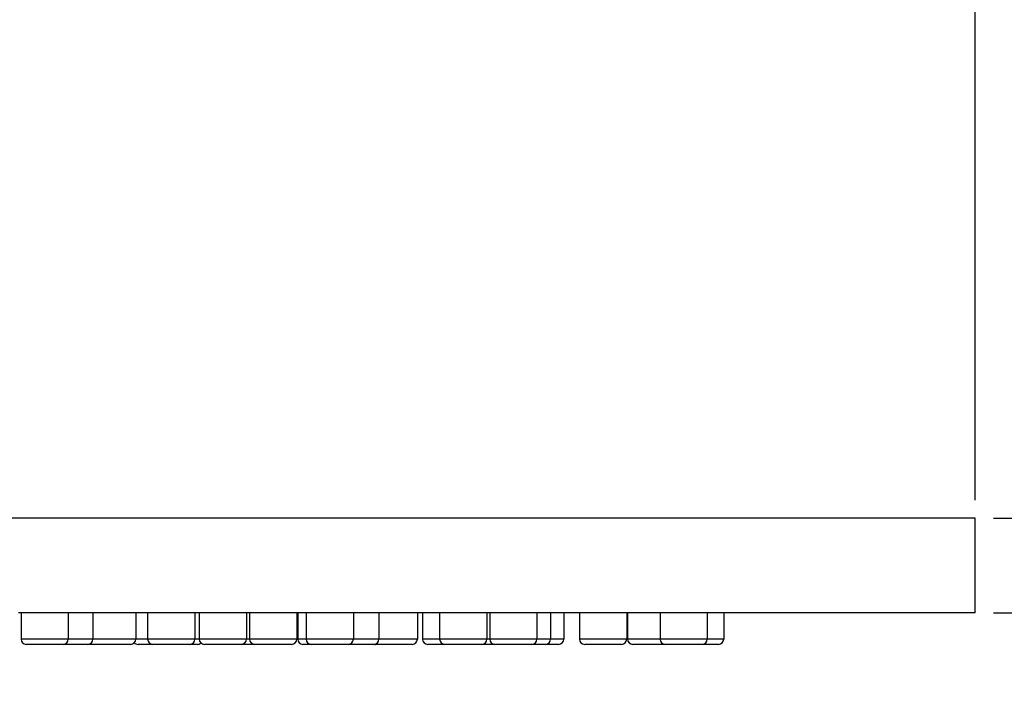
# Model space of a CAD drawing. Header units: millimetres. Extents: x 0 to 210, y 0 to 297.
# Tile 4 of 11: x 150 to 177, y 58 to 76. Entities that reach past the tile are written whole.
import ezdxf
from ezdxf.enums import TextEntityAlignment as Align

# ---------------------------------------------------------------- set-up
doc = ezdxf.new("R2010")
doc.units = ezdxf.units.MM
doc.header["$LTSCALE"] = 19.36
doc.layers.get('0').update_dxf_attribs({"linetype": 'CONTINUOUS'})
doc.layers.add('00_COMPONENTI', color=7, linetype='CONTINUOUS')
doc.layers.add('50_QUOTE', color=7, linetype='CONTINUOUS')
doc.styles.get("Standard").update_dxf_attribs({"font": 'txt', "width": 1.15})
doc.dimstyles.new('DIMSTYLE_1', dxfattribs={"dimtxt": 2, "dimasz": 2, "dimexe": 1, "dimexo": 0.5, "dimgap": 0.5, "dimtad": 1, "dimlfac": 3.448276, "dimdsep": 46, "dimtxsty": 'Standard', "dimblk": '_FILLED', "dimblk1": '_FILLED', "dimblk2": '_FILLED', "dimcen": 0.09, "dimazin": 2, "dimtfac": 1, "dimtofl": 0, "dimtmove": 0, "dimatfit": 3, "dimldrblk": '_FILLED', "dimfxl": 0, "dimtolj": 1, "dimarcsym": 0})
doc.dimstyles.new('DIMSTYLE_3', dxfattribs={"dimtxt": 2, "dimasz": 2, "dimexe": 1, "dimexo": 0.5, "dimgap": 0.5, "dimtad": 1, "dimdec": 0, "dimlfac": 3.448276, "dimdsep": 46, "dimtxsty": 'Standard', "dimblk": '_FILLED', "dimblk1": '_FILLED', "dimblk2": '_FILLED', "dimcen": 0.09, "dimazin": 2, "dimtfac": 1, "dimtdec": 0, "dimtofl": 0, "dimtmove": 0, "dimatfit": 3, "dimldrblk": '_FILLED', "dimfxl": 0, "dimtolj": 1, "dimarcsym": 0})

# ---------------------------------------------------------------- blocks, each defined once
blk = doc.blocks.new('_FILLED')
at = {"color": 0, "linetype": 'ByBlock'}
blk.add_solid([(0, 0), (-1, 0.175), (-1, -0.175)], dxfattribs=at)
blk = doc.blocks.new('*D4')
at = {"layer": '50_QUOTE', "color": 2, "linetype": 'Continuous'}
for p, q in [((185.643, 62.197), (185.643, 69.963)), ((185.643, 69.963), (185.643, 60.892)), ((176.67, 62.197), (186.643, 62.197)), ((185.643, 59.087), (185.643, 60.892)), ((176.67, 59.587), (186.643, 59.587)), ((185.643, 59.587), (185.643, 59.087))]:
    blk.add_line(p, q, dxfattribs=at)
at = {"layer": '50_QUOTE', "color": 2, "linetype": 'Continuous', "xscale": 2, "yscale": 2, "zscale": 2}
for p, rotation in [((185.643, 62.197), 270), ((185.643, 59.587), 90)]:
    blk.add_blockref('_FILLED', p, dxfattribs=dict(at, rotation=rotation))
at = {"layer": '50_QUOTE', "color": 2, "linetype": 'Continuous', "width": 0.776952}
blk.add_text('9', height=2, rotation=90, dxfattribs=at).set_placement((185.143, 68.409))
blk = doc.blocks.new('*D7')
at = {"layer": '50_QUOTE', "color": 2, "linetype": 'Continuous'}
for p, q in [((27.11, 105.936), (27.11, 127.242)), ((176.17, 62.697), (176.17, 127.242)), ((27.11, 126.242), (101.64, 126.242)), ((176.17, 126.242), (101.64, 126.242))]:
    blk.add_line(p, q, dxfattribs=at)
at = {"layer": '50_QUOTE', "color": 2, "linetype": 'Continuous', "xscale": 2, "yscale": 2, "zscale": 2, "rotation": 180}
blk.add_blockref('_FILLED', (27.11, 126.242), dxfattribs=at)
at = {"layer": '50_QUOTE', "color": 2, "linetype": 'Continuous', "xscale": 2, "yscale": 2, "zscale": 2}
blk.add_blockref('_FILLED', (176.17, 126.242), dxfattribs=at)
at = {"layer": '50_QUOTE', "color": 2, "linetype": 'Continuous', "width": 0.776952}
blk.add_text('514', height=2, dxfattribs=at).set_placement((95.718, 126.742), align=Align.CENTER)
blk = doc.blocks.new('*D8')
at = {"layer": '50_QUOTE', "color": 2, "linetype": 'Continuous'}
for p, q in [((32.685, 105.436), (190.597, 105.436)), ((189.597, 105.436), (189.597, 82.512)), ((189.597, 59.587), (189.597, 82.512)), ((176.67, 59.587), (190.597, 59.587))]:
    blk.add_line(p, q, dxfattribs=at)
at = {"layer": '50_QUOTE', "color": 2, "linetype": 'Continuous', "xscale": 2, "yscale": 2, "zscale": 2}
for p, rotation in [((189.597, 105.436), 90), ((189.597, 59.587), 270)]:
    blk.add_blockref('_FILLED', p, dxfattribs=dict(at, rotation=rotation))
at = {"layer": '50_QUOTE', "color": 2, "linetype": 'Continuous', "width": 0.776952}
blk.add_text('158', height=2, rotation=90, dxfattribs=at).set_placement((189.097, 84.022), align=Align.CENTER)

msp = doc.modelspace()

# ---------------------------------------------------------------- linework, layer by layer
at = {"layer": '00_COMPONENTI', "color": 7, "linetype": 'Continuous'}
for p, q in [((175.7872, 62.1972), (144.27, 62.1972)), ((176.17, 62.1972), (175.7872, 62.1972)), ((176.17, 59.5872), (176.17, 62.1972)), ((176.17, 59.5872), (176.17, 62.1972)), ((151.163, 59.5872), (149.7639, 59.5872)), ((149.8364, 59.5872), (149.8364, 58.8622)), ((151.1414, 59.5872), (151.1414, 58.8622)), ((151.2138, 59.5872), (151.163, 59.5872)), ((151.7568, 59.5872), (151.2138, 59.5872)), ((151.8951, 59.5872), (151.7568, 59.5872)), ((151.8227, 59.5872), (151.8227, 58.8622)), ((152.7143, 59.5872), (151.8951, 59.5872)), ((153.0768, 59.5872), (152.7143, 59.5872)), ((153.0043, 59.5872), (153.0043, 58.8622)), ((153.2579, 59.5872), (153.0768, 59.5872)), ((153.3034, 59.5872), (153.2579, 59.5872)), ((154.5693, 59.5872), (153.3034, 59.5872)), ((153.3303, 59.5872), (153.3303, 58.8622)), ((154.6798, 59.5872), (154.5693, 59.5872)), ((154.6353, 59.5872), (154.6353, 58.8622)), ((154.7077, 59.5872), (154.6798, 59.5872)), ((155.8307, 59.5872), (154.7077, 59.5872)), ((154.7521, 59.5872), (154.7521, 58.8622)), ((156.0704, 59.5872), (155.8307, 59.5872)), ((156.0571, 59.5872), (156.0571, 58.8622)), ((156.1294, 59.5872), (156.0704, 59.5872)), ((156.1887, 59.5872), (156.1294, 59.5872)), ((156.1428, 59.5872), (156.1428, 58.8622)), ((157.3819, 59.5872), (156.1887, 59.5872)), ((157.3985, 59.5872), (157.3819, 59.5872)), ((157.5202, 59.5872), (157.3985, 59.5872)), ((157.4478, 59.5872), (157.4478, 58.8622)), ((157.4707, 59.5872), (157.4707, 58.8622)), ((157.6298, 59.5872), (157.5202, 59.5872)), ((158.3473, 59.5872), (157.6298, 59.5872)), ((157.702, 59.5872), (157.702, 58.8622)), ((158.8167, 59.5872), (158.3473, 59.5872)), ((158.9501, 59.5872), (158.8167, 59.5872)), ((159.06, 59.5872), (158.9501, 59.5872)), ((159.007, 59.5872), (159.007, 58.8622)), ((159.0793, 59.5872), (159.06, 59.5872)), ((159.7848, 59.5872), (159.0793, 59.5872)), ((159.7125, 59.5872), (159.7125, 58.8622)), ((159.8399, 59.5872), (159.7848, 59.5872)), ((160.8431, 59.5872), (159.8399, 59.5872)), ((160.7731, 59.5872), (160.7731, 58.8622)), ((161.3167, 59.5872), (160.8431, 59.5872)), ((160.9155, 59.5872), (160.9155, 58.8622)), ((161.8767, 59.5872), (161.3167, 59.5872)), ((161.3889, 59.5872), (161.3889, 58.8622)), ((162.4038, 59.5872), (161.8767, 59.5872)), ((162.5036, 59.5872), (162.4038, 59.5872)), ((162.6962, 59.5872), (162.5036, 59.5872)), ((162.6939, 59.5872), (162.6939, 58.8622)), ((162.7662, 59.5872), (162.6962, 59.5872)), ((163.5571, 59.5872), (162.7662, 59.5872)), ((162.7687, 59.5872), (162.7687, 58.8622)), ((164.0186, 59.5872), (163.5571, 59.5872)), ((164.1462, 59.5872), (164.0186, 59.5872)), ((164.0737, 59.5872), (164.0737, 58.8622)), ((165.1727, 59.5872), (164.1462, 59.5872)), ((164.4503, 59.5872), (164.4503, 58.8622)), ((164.8132, 59.5872), (164.8132, 58.8622)), ((166.2063, 59.5872), (165.1727, 59.5872)), ((165.2451, 59.5872), (165.2451, 58.8622)), ((166.2871, 59.5872), (166.2063, 59.5872)), ((166.6225, 59.5872), (166.2871, 59.5872)), ((166.5501, 59.5872), (166.5501, 58.8622)), ((166.5723, 59.5872), (166.5723, 58.8622)), ((167.3965, 59.5872), (166.6225, 59.5872)), ((168.2573, 59.5872), (167.3965, 59.5872)), ((167.469, 59.5872), (167.469, 58.8622)), ((168.3549, 59.5872), (168.2573, 59.5872)), ((168.8465, 59.5872), (168.3549, 59.5872)), ((168.774, 59.5872), (168.774, 58.8622)), ((176.17, 59.5872), (168.8465, 59.5872)), ((169.2259, 59.5872), (169.2259, 58.8622)), ((150.017, 58.7172), (149.9814, 58.7172)), ((150.017, 58.7172), (149.9814, 58.7172)), ((149.9814, 58.7172), (149.9814, 58.7172)), ((150.3056, 58.7172), (150.017, 58.7172)), ((150.9963, 58.7172), (150.017, 58.7172)), ((150.6598, 58.7172), (150.3056, 58.7172)), ((150.6641, 58.7172), (150.6598, 58.7172)), ((150.6774, 58.7172), (150.6641, 58.7172)), ((150.9641, 58.7172), (150.6774, 58.7172)), ((150.9964, 58.7172), (150.9641, 58.7172)), ((151.0005, 58.7172), (150.9964, 58.7172)), ((151.0005, 58.7172), (150.9964, 58.7172)), ((151.3227, 58.7172), (151.0005, 58.7172)), ((151.3227, 58.7172), (151.0005, 58.7172)), ((151.3547, 58.7172), (151.3227, 58.7172)), ((151.3547, 58.7172), (151.3227, 58.7172)), ((151.3587, 58.7172), (151.3547, 58.7172)), ((151.3587, 58.7172), (151.3547, 58.7172)), ((151.5768, 58.7172), (151.3587, 58.7172)), ((151.5768, 58.7172), (151.3587, 58.7172)), ((151.5834, 58.7172), (151.5768, 58.7172)), ((151.5834, 58.7172), (151.5768, 58.7172)), ((151.6777, 58.7172), (151.5834, 58.7172)), ((151.6748, 58.7172), (151.5834, 58.7172)), ((151.6773, 58.7172), (151.6748, 58.7172)), ((151.8403, 58.7172), (151.6777, 58.7172)), ((151.8403, 58.7172), (151.6777, 58.7172)), ((151.8473, 58.7172), (151.8403, 58.7172)), ((151.8473, 58.7172), (151.8403, 58.7172)), ((152.0981, 58.7172), (151.8443, 58.7172)), ((152.0981, 58.7172), (151.8443, 58.7172)), ((152.1633, 58.7172), (152.0981, 58.7172)), ((152.1633, 58.7172), (152.0981, 58.7172)), ((152.4461, 58.7172), (152.1633, 58.7172)), ((152.4461, 58.7172), (152.1633, 58.7172)), ((152.4473, 58.7172), (152.4461, 58.7172)), ((152.4473, 58.7172), (152.4461, 58.7172)), ((152.5403, 58.7172), (152.4473, 58.7172)), ((152.5403, 58.7172), (152.4473, 58.7172)), ((152.6056, 58.7172), (152.5403, 58.7172)), ((152.6056, 58.7172), (152.5403, 58.7172)), ((152.8593, 58.7172), (152.6056, 58.7172)), ((152.8593, 58.7172), (152.6056, 58.7172)), ((153.0704, 58.7172), (153.0649, 58.7172)), ((153.4724, 58.7172), (153.0656, 58.7172)), ((153.0656, 58.7172), (153.0674, 58.7172)), ((153.3839, 58.7172), (153.0704, 58.7172)), ((153.3858, 58.7172), (153.3839, 58.7172)), ((153.4156, 58.7172), (153.3858, 58.7172)), ((153.4178, 58.7172), (153.4156, 58.7172)), ((153.4725, 58.7172), (153.4178, 58.7172)), ((153.4753, 58.7172), (153.4724, 58.7172)), ((153.4753, 58.7172), (153.4725, 58.7172)), ((153.4801, 58.7172), (153.4753, 58.7172)), ((153.4757, 58.7172), (153.4782, 58.7172)), ((153.4801, 58.7172), (153.4757, 58.7172)), ((153.5722, 58.7172), (153.4801, 58.7172)), ((153.5722, 58.7172), (153.4801, 58.7172)), ((153.7919, 58.7172), (153.5722, 58.7172)), ((153.792, 58.7172), (153.5722, 58.7172)), ((153.7943, 58.7172), (153.7919, 58.7172)), ((153.7943, 58.7172), (153.792, 58.7172)), ((154.1353, 58.7172), (153.7943, 58.7172)), ((154.1353, 58.7172), (153.7943, 58.7172)), ((154.1673, 58.7172), (154.1353, 58.7172)), ((154.1673, 58.7172), (154.1353, 58.7172)), ((154.1713, 58.7172), (154.1673, 58.7172)), ((154.1713, 58.7172), (154.1673, 58.7172)), ((154.3893, 58.7172), (154.1713, 58.7172)), ((154.3893, 58.7172), (154.1713, 58.7172)), ((154.396, 58.7172), (154.3893, 58.7172)), ((154.396, 58.7172), (154.3893, 58.7172)), ((154.4903, 58.7172), (154.396, 58.7172)), ((154.4874, 58.7172), (154.396, 58.7172)), ((154.4899, 58.7172), (154.4874, 58.7172)), ((154.4956, 58.7172), (154.4903, 58.7172)), ((154.4956, 58.7172), (154.4903, 58.7172)), ((154.7037, 58.7172), (154.4956, 58.7172)), ((154.7039, 58.7172), (154.4956, 58.7172)), ((155.1063, 58.7172), (154.8971, 58.7172)), ((155.1063, 58.7172), (154.8973, 58.7172)), ((155.2148, 58.7172), (155.1063, 58.7172)), ((155.2148, 58.7172), (155.1063, 58.7172)), ((155.2161, 58.7172), (155.2148, 58.7172)), ((155.2161, 58.7172), (155.2148, 58.7172)), ((155.5145, 58.7172), (155.2161, 58.7172)), ((155.5145, 58.7172), (155.2161, 58.7172)), ((155.5154, 58.7172), (155.5145, 58.7172)), ((155.5154, 58.7172), (155.5145, 58.7172)), ((155.5901, 58.7172), (155.5154, 58.7172)), ((155.5902, 58.7172), (155.5154, 58.7172)), ((155.5931, 58.7172), (155.5901, 58.7172)), ((155.5931, 58.7172), (155.5902, 58.7172)), ((155.6992, 58.7172), (155.5931, 58.7172)), ((155.6992, 58.7172), (155.5931, 58.7172)), ((155.9121, 58.7172), (155.6992, 58.7172)), ((155.9119, 58.7172), (155.6992, 58.7172)), ((155.9151, 58.7172), (155.9078, 58.7172)), ((155.9151, 58.7172), (155.9078, 58.7172)), ((155.9226, 58.7172), (155.9151, 58.7172)), ((156.2827, 58.7172), (155.9151, 58.7172)), ((155.9303, 58.7172), (155.9226, 58.7172)), ((156.1066, 58.7172), (155.9303, 58.7172)), ((156.1093, 58.7172), (156.1066, 58.7172)), ((156.16, 58.7172), (156.1093, 58.7172)), ((156.1604, 58.7172), (156.16, 58.7172)), ((156.2827, 58.7172), (156.1604, 58.7172)), ((156.2878, 58.7172), (156.2827, 58.7172)), ((156.2878, 58.7172), (156.2827, 58.7172)), ((156.2927, 58.7172), (156.2878, 58.7172)), ((156.2882, 58.7172), (156.2907, 58.7172)), ((156.3847, 58.7172), (156.2882, 58.7172)), ((156.3847, 58.7172), (156.2927, 58.7172)), ((156.6045, 58.7172), (156.3847, 58.7172)), ((156.6045, 58.7172), (156.3847, 58.7172)), ((156.6068, 58.7172), (156.6045, 58.7172)), ((156.6068, 58.7172), (156.6045, 58.7172)), ((156.9478, 58.7172), (156.6068, 58.7172)), ((156.9478, 58.7172), (156.6068, 58.7172)), ((156.9798, 58.7172), (156.9478, 58.7172)), ((156.9798, 58.7172), (156.9478, 58.7172)), ((156.9838, 58.7172), (156.9798, 58.7172)), ((156.9838, 58.7172), (156.9798, 58.7172)), ((157.2019, 58.7172), (156.9838, 58.7172)), ((157.2019, 58.7172), (156.9838, 58.7172)), ((157.2085, 58.7172), (157.2019, 58.7172)), ((157.2085, 58.7172), (157.2019, 58.7172)), ((157.3028, 58.7172), (157.2085, 58.7172)), ((157.2999, 58.7172), (157.2085, 58.7172)), ((157.3024, 58.7172), (157.2999, 58.7172)), ((157.8445, 58.7172), (157.6157, 58.7172)), ((157.8445, 58.7172), (157.6158, 58.7172)), ((157.847, 58.7172), (157.8445, 58.7172)), ((157.847, 58.7172), (157.8445, 58.7172)), ((158.031, 58.7172), (157.847, 58.7172)), ((158.031, 58.7172), (157.8473, 58.7172)), ((158.166, 58.7172), (158.031, 58.7172)), ((158.166, 58.7172), (158.031, 58.7172)), ((158.1666, 58.7172), (158.166, 58.7172)), ((158.1667, 58.7172), (158.166, 58.7172)), ((158.4747, 58.7172), (158.1666, 58.7172)), ((158.4747, 58.7172), (158.1667, 58.7172)), ((158.4775, 58.7172), (158.4747, 58.7172)), ((158.4775, 58.7172), (158.4747, 58.7172)), ((158.542, 58.7172), (158.4775, 58.7172)), ((158.542, 58.7172), (158.4775, 58.7172)), ((158.543, 58.7172), (158.542, 58.7172)), ((158.543, 58.7172), (158.542, 58.7172)), ((158.6777, 58.7172), (158.543, 58.7172)), ((158.6777, 58.7172), (158.543, 58.7172)), ((158.678, 58.7172), (158.6777, 58.7172)), ((158.678, 58.7172), (158.6777, 58.7172)), ((158.862, 58.7172), (158.678, 58.7172)), ((158.8618, 58.7172), (158.678, 58.7172)), ((158.8715, 58.7172), (158.862, 58.7172)), ((159.06, 58.7172), (158.862, 58.7172)), ((158.8724, 58.7172), (158.8715, 58.7172)), ((159.06, 58.7172), (158.8724, 58.7172)), ((159.2477, 58.7172), (159.06, 58.7172)), ((159.2477, 58.7172), (159.06, 58.7172)), ((159.2485, 58.7172), (159.2477, 58.7172)), ((159.2485, 58.7172), (159.2477, 58.7172)), ((159.5675, 58.7172), (159.2485, 58.7172)), ((159.565, 58.7172), (159.2485, 58.7172)), ((159.5664, 58.7172), (159.565, 58.7172)), ((159.5695, 58.7172), (159.5675, 58.7172)), ((159.5695, 58.7172), (159.5675, 58.7172)), ((159.6131, 58.7172), (159.5695, 58.7172)), ((159.6131, 58.7172), (159.5695, 58.7172)), ((159.619, 58.7172), (159.6131, 58.7172)), ((159.6135, 58.7172), (159.6152, 58.7172)), ((160.3925, 58.7172), (159.6135, 58.7172)), ((159.8463, 58.7172), (159.619, 58.7172)), ((159.8486, 58.7172), (159.8463, 58.7172)), ((159.9369, 58.7172), (159.8486, 58.7172)), ((160.0196, 58.7172), (159.9369, 58.7172)), ((160.0237, 58.7172), (160.0196, 58.7172)), ((160.3091, 58.7172), (160.0237, 58.7172)), ((160.3925, 58.7172), (160.3091, 58.7172)), ((160.6233, 58.7172), (160.3925, 58.7172)), ((160.6233, 58.7172), (160.3925, 58.7172)), ((160.6281, 58.7172), (160.6233, 58.7172)), ((160.6259, 58.7172), (160.6233, 58.7172)), ((160.6276, 58.7172), (160.6259, 58.7172)), ((161.3519, 58.7172), (161.0605, 58.7172)), ((161.3519, 58.7172), (161.0606, 58.7172)), ((161.3795, 58.7172), (161.3519, 58.7172)), ((161.3795, 58.7172), (161.3519, 58.7172)), ((161.383, 58.7172), (161.3795, 58.7172)), ((161.3831, 58.7172), (161.3795, 58.7172)), ((161.5339, 58.7172), (161.383, 58.7172)), ((161.5339, 58.7172), (161.3831, 58.7172)), ((161.718, 58.7172), (161.5339, 58.7172)), ((161.718, 58.7172), (161.5342, 58.7172)), ((161.8529, 58.7172), (161.718, 58.7172)), ((161.8529, 58.7172), (161.718, 58.7172)), ((161.8536, 58.7172), (161.8529, 58.7172)), ((161.8536, 58.7172), (161.8529, 58.7172)), ((162.1616, 58.7172), (161.8536, 58.7172)), ((162.1616, 58.7172), (161.8536, 58.7172)), ((162.1644, 58.7172), (162.1616, 58.7172)), ((162.1644, 58.7172), (162.1616, 58.7172)), ((162.2289, 58.7172), (162.1644, 58.7172)), ((162.2289, 58.7172), (162.1644, 58.7172)), ((162.2299, 58.7172), (162.2289, 58.7172)), ((162.2299, 58.7172), (162.2289, 58.7172)), ((162.3646, 58.7172), (162.2299, 58.7172)), ((162.3646, 58.7172), (162.2299, 58.7172)), ((162.3649, 58.7172), (162.3646, 58.7172)), ((162.3649, 58.7172), (162.3646, 58.7172)), ((162.5489, 58.7172), (162.3649, 58.7172)), ((162.5487, 58.7172), (162.3649, 58.7172)), ((162.552, 58.7172), (162.5489, 58.7172)), ((162.552, 58.7172), (162.5489, 58.7172)), ((162.6158, 58.7172), (162.552, 58.7172)), ((162.8309, 58.7172), (162.552, 58.7172)), ((162.6188, 58.7172), (162.6158, 58.7172)), ((162.8309, 58.7172), (162.6188, 58.7172)), ((162.8627, 58.7172), (162.8309, 58.7172)), ((162.8628, 58.7172), (162.8309, 58.7172)), ((162.9139, 58.7172), (162.8627, 58.7172)), ((162.914, 58.7172), (162.8628, 58.7172)), ((162.9137, 58.7172), (162.9137, 58.7172)), ((163.2327, 58.7172), (162.9137, 58.7172)), ((163.2327, 58.7172), (162.9137, 58.7172)), ((163.3261, 58.7172), (163.2327, 58.7172)), ((163.3261, 58.7172), (163.2327, 58.7172)), ((163.4566, 58.7172), (163.3261, 58.7172)), ((163.4566, 58.7172), (163.3261, 58.7172)), ((163.4612, 58.7172), (163.4566, 58.7172)), ((163.4612, 58.7172), (163.4566, 58.7172)), ((163.5163, 58.7172), (163.4612, 58.7172)), ((163.5163, 58.7172), (163.4612, 58.7172)), ((163.5172, 58.7172), (163.5163, 58.7172)), ((163.5172, 58.7172), (163.5163, 58.7172)), ((163.604, 58.7172), (163.5172, 58.7172)), ((163.6041, 58.7172), (163.5172, 58.7172)), ((163.9287, 58.7172), (163.604, 58.7172)), ((163.9287, 58.7172), (163.6041, 58.7172)), ((163.9299, 58.7172), (163.9287, 58.7172)), ((163.9299, 58.7172), (163.9287, 58.7172)), ((163.9836, 58.7172), (163.9299, 58.7172)), ((163.9836, 58.7172), (163.9299, 58.7172)), ((163.9863, 58.7172), (163.9836, 58.7172)), ((163.9863, 58.7172), (163.9836, 58.7172)), ((164.3053, 58.7172), (163.9863, 58.7172)), ((164.3025, 58.7172), (163.9863, 58.7172)), ((164.3043, 58.7172), (164.3025, 58.7172)), ((164.3097, 58.7172), (164.3053, 58.7172)), ((164.3097, 58.7172), (164.3053, 58.7172)), ((164.3492, 58.7172), (164.3097, 58.7172)), ((164.4326, 58.7172), (164.3097, 58.7172)), ((164.4326, 58.7172), (164.3492, 58.7172)), ((164.6682, 58.7172), (164.4326, 58.7172)), ((164.666, 58.7172), (164.4326, 58.7172)), ((164.6677, 58.7172), (164.666, 58.7172)), ((165.6815, 58.7172), (165.3901, 58.7172)), ((165.6815, 58.7172), (165.3902, 58.7172)), ((165.7091, 58.7172), (165.6815, 58.7172)), ((165.7091, 58.7172), (165.6815, 58.7172)), ((165.7126, 58.7172), (165.7091, 58.7172)), ((165.7127, 58.7172), (165.7091, 58.7172)), ((165.9779, 58.7172), (165.7126, 58.7172)), ((165.9779, 58.7172), (165.7127, 58.7172)), ((165.9793, 58.7172), (165.9779, 58.7172)), ((165.9793, 58.7172), (165.9779, 58.7172)), ((166.0861, 58.7172), (165.9793, 58.7172)), ((166.0861, 58.7172), (165.9793, 58.7172)), ((166.088, 58.7172), (166.0861, 58.7172)), ((166.088, 58.7172), (166.0861, 58.7172)), ((166.1087, 58.7172), (166.088, 58.7172)), ((166.1088, 58.7172), (166.088, 58.7172)), ((166.4051, 58.7172), (166.1087, 58.7172)), ((166.405, 58.7172), (166.1088, 58.7172)), ((166.7228, 58.7172), (166.7173, 58.7172)), ((166.718, 58.7172), (166.7198, 58.7172)), ((167.3817, 58.7172), (166.718, 58.7172)), ((167.0363, 58.7172), (166.7228, 58.7172)), ((167.0382, 58.7172), (167.0363, 58.7172)), ((167.068, 58.7172), (167.0382, 58.7172)), ((167.0702, 58.7172), (167.068, 58.7172)), ((167.1666, 58.7172), (167.0702, 58.7172)), ((167.1696, 58.7172), (167.1666, 58.7172)), ((167.3817, 58.7172), (167.1696, 58.7172)), ((167.4135, 58.7172), (167.3817, 58.7172)), ((167.4136, 58.7172), (167.3817, 58.7172)), ((167.6131, 58.7172), (167.4135, 58.7172)), ((167.6131, 58.7172), (167.4136, 58.7172)), ((167.614, 58.7172), (167.6131, 58.7172)), ((167.614, 58.7172), (167.6131, 58.7172)), ((167.614, 58.7172), (167.614, 58.7172)), ((167.933, 58.7172), (167.614, 58.7172)), ((167.933, 58.7172), (167.614, 58.7172)), ((168.0264, 58.7172), (167.933, 58.7172)), ((168.0264, 58.7172), (167.933, 58.7172)), ((168.1568, 58.7172), (168.0264, 58.7172)), ((168.1568, 58.7172), (168.0264, 58.7172)), ((168.1614, 58.7172), (168.1568, 58.7172)), ((168.1615, 58.7172), (168.1568, 58.7172)), ((168.2166, 58.7172), (168.1614, 58.7172)), ((168.2166, 58.7172), (168.1615, 58.7172)), ((168.2174, 58.7172), (168.2166, 58.7172)), ((168.2175, 58.7172), (168.2166, 58.7172)), ((168.3043, 58.7172), (168.2174, 58.7172)), ((168.3043, 58.7172), (168.2175, 58.7172)), ((168.629, 58.7172), (168.3043, 58.7172)), ((168.629, 58.7172), (168.3043, 58.7172)), ((168.7591, 58.7172), (168.629, 58.7172)), ((168.7591, 58.7172), (168.629, 58.7172)), ((168.7619, 58.7172), (168.7591, 58.7172)), ((168.7619, 58.7172), (168.7591, 58.7172)), ((169.0809, 58.7172), (168.7619, 58.7172)), ((169.0781, 58.7172), (168.7619, 58.7172)), ((169.0799, 58.7172), (169.0781, 58.7172))]:
    msp.add_line(p, q, dxfattribs=at)
at = {"layer": '00_COMPONENTI', "color": 9, "linetype": 'Continuous'}
for p, q in [((149.8822, 58.8622), (149.8364, 58.8622)), ((151.1414, 58.8622), (149.8822, 58.8622)), ((151.1429, 58.8622), (151.1414, 58.8622)), ((151.8227, 58.8622), (151.1429, 58.8622)), ((151.8239, 58.8622), (151.8227, 58.8622)), ((152.0256, 58.8622), (151.8239, 58.8622)), ((153.0043, 58.8622), (152.0256, 58.8622)), ((153.3303, 58.8622), (153.0043, 58.8622)), ((153.4549, 58.8622), (153.3303, 58.8622)), ((154.6353, 58.8622), (153.4549, 58.8622)), ((154.7521, 58.8622), (154.6353, 58.8622)), ((155.0211, 58.8622), (154.7521, 58.8622)), ((156.0571, 58.8622), (155.0211, 58.8622)), ((156.0576, 58.8622), (156.0571, 58.8622)), ((156.1428, 58.8622), (156.0576, 58.8622)), ((156.2674, 58.8622), (156.1428, 58.8622)), ((157.4478, 58.8622), (156.2674, 58.8622)), ((157.702, 58.8622), (157.4707, 58.8622)), ((157.9386, 58.8622), (157.702, 58.8622)), ((159.007, 58.8622), (157.9386, 58.8622)), ((159.06, 58.8622), (159.007, 58.8622)), ((159.7125, 58.8622), (159.06, 58.8622)), ((159.7153, 58.8622), (159.7125, 58.8622)), ((160.4702, 58.8622), (159.7153, 58.8622)), ((160.7731, 58.8622), (160.4702, 58.8622)), ((161.2902, 58.8622), (160.9155, 58.8622)), ((161.3889, 58.8622), (161.2902, 58.8622)), ((161.6255, 58.8622), (161.3889, 58.8622)), ((162.6939, 58.8622), (161.6255, 58.8622)), ((162.7687, 58.8622), (162.6939, 58.8622)), ((163.299, 58.8622), (162.7687, 58.8622)), ((164.0737, 58.8622), (163.299, 58.8622)), ((164.0756, 58.8622), (164.0737, 58.8622)), ((164.4503, 58.8622), (164.0756, 58.8622)), ((164.4508, 58.8622), (164.4503, 58.8622)), ((164.5103, 58.8622), (164.4508, 58.8622)), ((164.8132, 58.8622), (164.5103, 58.8622)), ((165.6198, 58.8622), (165.2451, 58.8622)), ((166.5501, 58.8622), (165.6198, 58.8622)), ((167.4265, 58.8622), (166.5723, 58.8622)), ((167.469, 58.8622), (167.4265, 58.8622)), ((167.9992, 58.8622), (167.469, 58.8622)), ((168.774, 58.8622), (167.9992, 58.8622)), ((168.775, 58.8622), (168.774, 58.8622)), ((169.2259, 58.8622), (168.775, 58.8622))]:
    msp.add_line(p, q, dxfattribs=at)
at = {"layer": '00_COMPONENTI', "color": 7, "linetype": 'Continuous'}
for centre, start, end in [((149.9814, 58.8622), 180, 270), ((150.9964, 58.8622), 270, 360), ((151.6777, 58.8622), 270, 360), ((151.8443, 58.8622), 234.93806, 270), ((152.8593, 58.8622), 270, 360), ((153.0649, 58.8622), 224.83655, 270), ((153.4753, 58.8622), 180, 270), ((154.4903, 58.8622), 270, 360), ((154.7039, 58.8622), 270, 311.78647), ((154.8971, 58.8622), 180, 270), ((155.9121, 58.8622), 270, 360), ((156.2878, 58.8622), 180, 270), ((157.3028, 58.8622), 270, 360), ((157.6157, 58.8622), 180, 270), ((157.847, 58.8622), 180, 270), ((158.862, 58.8622), 270, 360), ((159.5675, 58.8622), 270, 360), ((159.6131, 58.8622), 260.96359, 270), ((160.6281, 58.8622), 270, 360), ((161.0605, 58.8622), 180, 270), ((161.5339, 58.8622), 180, 270), ((162.5489, 58.8622), 270, 360), ((162.9137, 58.8622), 180, 270), ((163.9287, 58.8622), 270, 360), ((164.3053, 58.8622), 270, 360), ((164.6682, 58.8622), 270, 360), ((165.3901, 58.8622), 180, 270), ((166.4051, 58.8622), 270, 360), ((166.7173, 58.8622), 180, 270), ((167.614, 58.8622), 180, 270), ((168.629, 58.8622), 270, 360), ((169.0809, 58.8622), 270, 360)]:
    msp.add_arc(centre, 0.145, start, end, dxfattribs=at)

# ---------------------------------------------------------------- dimensions: what is measured, and where the dimension line sits
at = {"layer": '50_QUOTE', "color": 2, "linetype": 'Continuous'}
dim = msp.add_linear_dim(base=(176.17, 126.2422), p1=(27.11, 105.4362), p2=(176.17, 62.1972), dimstyle='DIMSTYLE_1', dxfattribs=at)
dim.commit()
dim.dimension.update_dxf_attribs({"geometry": '*D7', "text_midpoint": (95.7112, 126.2422), "dimtype": 160})
for base, p1, dimstyle, picture, middle in [((189.5971, 59.5872), (32.185, 105.4362), 'DIMSTYLE_3', '*D8', (189.5971, 84.1038)), ((185.6434, 59.5872), (176.17, 62.1972), 'DIMSTYLE_1', '*D4', (185.6434, 69.182))]:
    dim = msp.add_linear_dim(base=base, p1=p1, p2=(176.17, 59.5872), angle=270, dimstyle=dimstyle, dxfattribs=at)
    dim.commit()
    dim.dimension.update_dxf_attribs({"geometry": picture, "text_midpoint": middle, "dimtype": 160})

doc.saveas('drawing.dxf')
